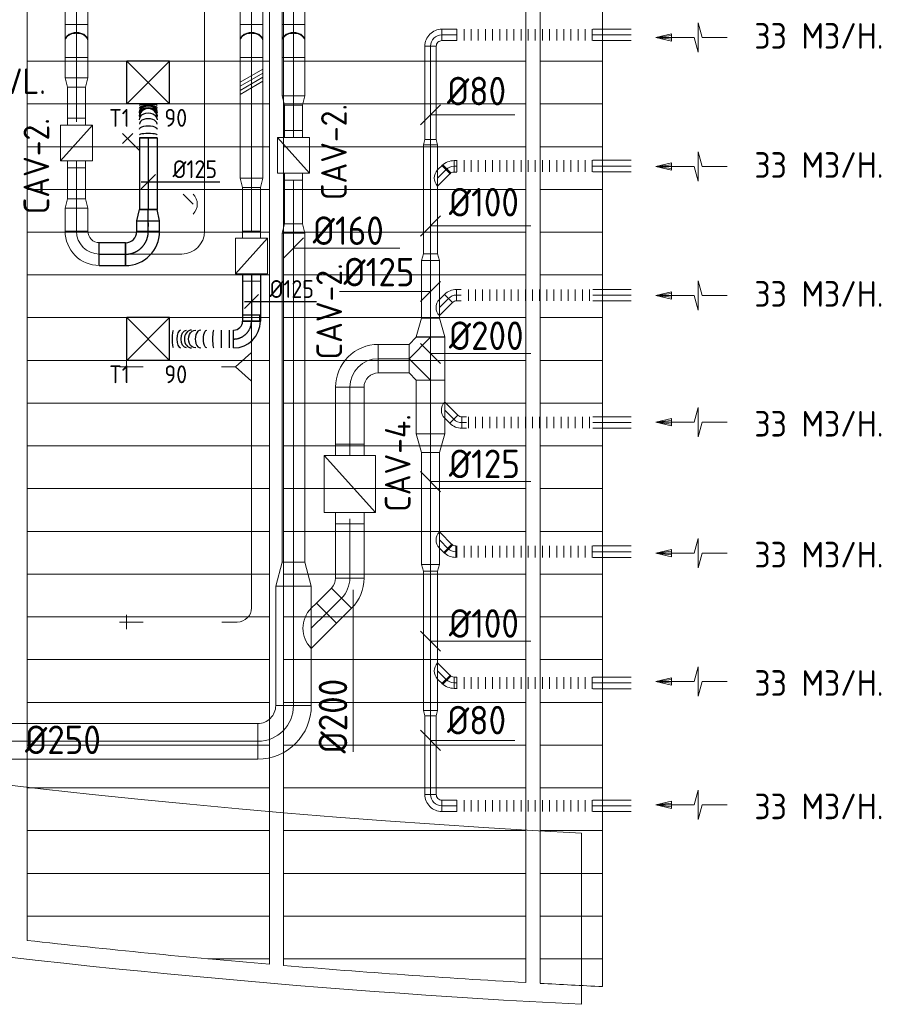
# Model space of a CAD drawing. Header units: millimetres. Extents: x -75017 to 35076, y -1757 to 51354.
# Tile 15 of 41: x -54722 to -48577, y 6227 to 13137. Entities that reach past the tile are written whole.
import ezdxf
from ezdxf.enums import TextEntityAlignment as Align

# ---------------------------------------------------------------- set-up
doc = ezdxf.new("R2010")
doc.units = ezdxf.units.MM
doc.header["$LTSCALE"] = 50
doc.linetypes.add('CENTER2', pattern=[28.575, 19.05, -3.175, 3.175, -3.175])
for name, color, linetype in [('45 Plafond.BST', 7, 'Continuous'), ('45 Plafond.BST Afdek-arcering', 7, 'Continuous'), ('WL570---_TOEVOER', 200, 'Continuous'), ('WL570---_TOEVOER_HL', 1, 'Continuous'), ('WL570---_TOEVOER_RST', 200, 'Continuous'), ('WL570---_TOEVOER_RST_HL', 1, 'Continuous'), ('WM570---_TOEVOER', 2, 'Continuous'), ('WM570---_TOEVOER_PR', 2, 'Continuous'), ('WM570---_TOEVOER_RST_PR', 1, 'Continuous')]:
    doc.layers.add(name, color=color, linetype=linetype)
for name, color, linetype, lineweight in [('WL570---_BESTAAND-HARTLIJN', 161, 'Continuous', 0), ('WL570---_BESTAAND-MAATVOERING', 160, 'Continuous', 0), ('WL570---_BESTAAND-RETOUR', 100, 'Continuous', 0), ('WL570---_BESTAAND-TOEVOER', 200, 'Continuous', 0), ('WL570---_DEMONTEREN', 10, 'Continuous', 0)]:
    doc.layers.add(name, color=color, linetype=linetype, lineweight=lineweight)
doc.layers.get('WL570---_DEMONTEREN').off()
doc.styles.add('BURO-025', font='ISO96.shx', dxfattribs={"height": 125})
doc.styles.add('ISO', font='ISO', dxfattribs={"height": 162})
doc.styles.add('MAATVOERING', font='ISO')

# ---------------------------------------------------------------- blocks, each defined once
blk = doc.blocks.new('KARO')
for p, q in [((1, 0.5), (0, 0.5)), ((0, -0.5), (1, -0.5))]:
    blk.add_line(p, q)
at = {"invisible_edges": 15}
blk.add_3dface([(0, 0.5), (0, -0.5), (1, -0.5), (1, 0.5)], dxfattribs=at)
at = {"layer": 'WL570---_BESTAAND-HARTLIJN'}
blk.add_line((0, 0), (1, 0), dxfattribs=at)
blk = doc.blocks.new('OTS12512510000L')
blk.add_lwpolyline([(0, -62.5), (200, -62.5), (200, 62.5), (150, 112.5), (50, 112.5), (0, 62.5)], close=True)
at = {"layer": 'WL570---_BESTAAND-HARTLIJN'}
blk.add_line((0, 0), (200, 0), dxfattribs=at)
at = {"layer": 'WL570---_BESTAAND-TOEVOER'}
blk.add_lwpolyline([(0, 0), (100, 112.5), (200, 0)], dxfattribs=at)
blk = doc.blocks.new('RB45DO')
blk.add_lwpolyline([(0.707107, 0.5), (0, 0.5), (0, -0.5), (0.707107, -0.5, 0.133256), (0.835518, -0.465158, 0.106756), (0.957107, -0.353553, 0.082828), (1.032249, -0.198077, 0.071352), (1.06066, 0, 0.071352), (1.032249, 0.198077, 0.082828), (0.957107, 0.353553, 0.106756), (0.835518, 0.465158, 0.133256)], format="xyb", close=True)
at = {"layer": 'WL570---_BESTAAND-HARTLIJN'}
blk.add_line((0, 0), (1.06066, 0), dxfattribs=at)
blk = doc.blocks.new('OBO16000045N')
at = {"xscale": 160, "yscale": 160, "zscale": 160}
blk.add_blockref('RB45DO', (0, 0), dxfattribs=at)
blk = doc.blocks.new('RB45UP')
blk.add_lwpolyline([(0, -0.5), (0.707107, -0.5), (0.707107, 0.5), (0, 0.5, -0.133256), (0.128411, 0.465158, -0.106756), (0.25, 0.353553, -0.082828), (0.325143, 0.198077, -0.071352), (0.353553, 0, -0.071352), (0.325143, -0.198077, -0.082828), (0.25, -0.353553, -0.106756), (0.128411, -0.465158, -0.133256)], format="xyb", close=True)
at = {"layer": 'WL570---_BESTAAND-HARTLIJN'}
blk.add_line((0, 0), (0.707107, 0), dxfattribs=at)
blk = doc.blocks.new('OBO16000045O')
at = {"xscale": 160, "yscale": 160, "zscale": 160}
blk.add_blockref('RB45UP', (0, 0), dxfattribs=at)
blk = doc.blocks.new('OSV1601250650K')
blk.add_lwpolyline([(-65.3, -80), (0, -62.5), (0, 62.5), (-65.3, 80)], close=True)
at = {"layer": 'WL570---_BESTAAND-HARTLIJN'}
blk.add_line((-65.3, 0), (0, 0), dxfattribs=at)
blk = doc.blocks.new('OBO10000090ZE')
blk.add_lwpolyline([(-50, 0), (50, 0), (50, 100, 1), (-50, 100)], format="xyb", close=True)
at = {"layer": 'WL570---_BESTAAND-HARTLIJN'}
for points in [[(0, 0), (0, 150)], [(-50, 100), (50, 100)]]:
    blk.add_lwpolyline(points, dxfattribs=at)
blk = doc.blocks.new('VBX1251250012525000')
blk.add_lwpolyline([(50, -112.5), (300, -112.5), (300, 112.5), (50, 112.5)], close=True)
for points in [[(50, 62.5), (0, 62.5), (0, -62.5), (50, -62.5)], [(300, -62.5), (350, -62.5), (350, 62.5), (300, 62.5)]]:
    blk.add_lwpolyline(points)
at = {"layer": 'WL570---_BESTAAND-HARTLIJN'}
blk.add_line((300, 0), (350, 0), dxfattribs=at)
at = {"layer": 'WL570---_BESTAAND-TOEVOER'}
blk.add_line((50, -112.5), (300, 112.5), dxfattribs=at)
blk = doc.blocks.new('OSV1601250650G')
blk.add_lwpolyline([(0, -80), (65.3, -62.5), (65.3, 62.5), (0, 80)], close=True)
at = {"layer": 'WL570---_BESTAAND-HARTLIJN'}
blk.add_line((0, 0), (65.3, 0), dxfattribs=at)
blk = doc.blocks.new('OBO8000045H')
blk.add_lwpolyline([(40, -33.1, 0.198912), (4.9, 51.7), (-51.7, -4.9, -0.198912), (-40, -33.1)], format="xyb", close=True)
at = {"invisible_edges": 15}
for points in [[(-49.4, -7.4), (11.9, 44), (4.9, 51.7), (-51.7, -4.9)], [(-47.2, -10.2), (18.3, 35.7), (11.9, 44), (-49.4, -7.4)], [(-45.4, -13.1), (23.9, 26.9), (18.3, 35.7), (-47.2, -10.2)], [(-43.7, -16.2), (28.8, 17.6), (23.9, 26.9), (-45.4, -13.1)], [(-42.4, -19.5), (32.8, 7.9), (28.8, 17.6), (-43.7, -16.2)], [(-41.4, -22.8), (35.9, -2.1), (32.8, 7.9), (-42.4, -19.5)], [(-40.6, -26.2), (38.2, -12.3), (35.9, -2.1), (-41.4, -22.8)], [(-40.2, -29.7), (39.5, -22.7), (38.2, -12.3), (-40.6, -26.2)], [(-40, -33.1), (40, -33.1), (39.5, -22.7), (-40.2, -29.7)]]:
    blk.add_3dface(points, dxfattribs=at)
at = {"layer": 'WL570---_BESTAAND-HARTLIJN'}
blk.add_arc((-80, -33.1), 80, 0, 45, dxfattribs=at)
blk = doc.blocks.new('OBO8000045L')
blk.add_lwpolyline([(40, 0, 0.198912), (4.9, 84.9), (-51.7, 28.3, -0.198912), (-40, 0)], format="xyb", close=True)
at = {"invisible_edges": 15}
for points in [[(-49.4, 25.7), (11.9, 77.1), (4.9, 84.9), (-51.7, 28.3)], [(-47.2, 22.9), (18.3, 68.8), (11.9, 77.1), (-49.4, 25.7)], [(-45.4, 20), (23.9, 60), (18.3, 68.8), (-47.2, 22.9)], [(-43.7, 16.9), (28.8, 50.7), (23.9, 60), (-45.4, 20)], [(-42.4, 13.7), (32.8, 41), (28.8, 50.7), (-43.7, 16.9)], [(-41.4, 10.4), (35.9, 31.1), (32.8, 41), (-42.4, 13.7)], [(-40.6, 6.9), (38.2, 20.8), (35.9, 31.1), (-41.4, 10.4)], [(-40.2, 3.5), (39.5, 10.5), (38.2, 20.8), (-40.6, 6.9)], [(-40, 0), (40, 0), (39.5, 10.5), (-40.2, 3.5)]]:
    blk.add_3dface(points, dxfattribs=at)
at = {"layer": 'WL570---_BESTAAND-HARTLIJN'}
blk.add_arc((-80, 0), 80, 0, 45, dxfattribs=at)
blk = doc.blocks.new('OZA125080045L')
blk.add_lwpolyline([(-56.6, 0), (-91.9, 35.4), (-35.4, 91.9), (56.6, 0)])
at = {"layer": 'WL570---_BESTAAND-HARTLIJN'}
blk.add_line((0, 0), (-63.6, 63.6), dxfattribs=at)
at = {"layer": 'WL570---_BESTAAND-RETOUR'}
blk.add_arc((0, 56.6), 80, 225, 315, dxfattribs=at)
blk = doc.blocks.new('OBO8000090H')
blk.add_lwpolyline([(40, -80, 0.414214), (-80, 40), (-80, -40, -0.414214), (-40, -80)], format="xyb", close=True)
at = {"invisible_edges": 15}
for points in [[(-73.1, -40.6), (-59.2, 38.2), (-80, 40), (-80, -40)], [(-66.3, -42.4), (-39, 32.8), (-59.2, 38.2), (-73.1, -40.6)], [(-60, -45.4), (-20, 23.9), (-39, 32.8), (-66.3, -42.4)], [(-54.3, -49.4), (-2.9, 11.9), (-20, 23.9), (-60, -45.4)], [(-49.4, -54.3), (11.9, -2.9), (-2.9, 11.9), (-54.3, -49.4)], [(-45.4, -60), (23.9, -20), (11.9, -2.9), (-49.4, -54.3)], [(-42.4, -66.3), (32.8, -39), (23.9, -20), (-45.4, -60)], [(-40.6, -73.1), (38.2, -59.2), (32.8, -39), (-42.4, -66.3)], [(-40, -80), (40, -80), (38.2, -59.2), (-40.6, -73.1)]]:
    blk.add_3dface(points, dxfattribs=at)
at = {"layer": 'WL570---_BESTAAND-HARTLIJN'}
blk.add_arc((-80, -80), 80, 0, 90, dxfattribs=at)
blk = doc.blocks.new('OSV100800370K')
blk.add_lwpolyline([(-37.3, -50), (0, -40), (0, 40), (-37.3, 50)], close=True)
at = {"layer": 'WL570---_BESTAAND-HARTLIJN'}
blk.add_line((-37.3, 0), (0, 0), dxfattribs=at)
blk = doc.blocks.new('OZA100080045L')
blk.add_lwpolyline([(-56.6, 0), (-91.9, 35.4), (-35.4, 91.9), (56.6, 0)])
at = {"layer": 'WL570---_BESTAAND-HARTLIJN'}
blk.add_line((0, 0), (-63.6, 63.6), dxfattribs=at)
at = {"layer": 'WL570---_BESTAAND-RETOUR'}
blk.add_arc((0, 56.6), 80, 225, 315, dxfattribs=at)
blk = doc.blocks.new('MVLINE')
blk.add_line((35.4, -35.4), (-35.4, 35.4))
blk = doc.blocks.new('OSV1251000460K')
blk.add_lwpolyline([(-46.7, -62.5), (0, -50), (0, 50), (-46.7, 62.5)], close=True)
at = {"layer": 'WL570---_BESTAAND-HARTLIJN'}
blk.add_line((-46.7, 0), (0, 0), dxfattribs=at)
blk = doc.blocks.new('FLLINE80')
blk.add_line((0, -40), (0, 40))
blk = doc.blocks.new('OEX8000100000')
at = {"rotation": 180}
for p in [(50, 0), (100, 0), (150, 0), (200, 0), (250, 0), (300, 0), (350, 0), (400, 0), (450, 0), (500, 0), (550, 0), (600, 0), (650, 0), (700, 0), (750, 0), (800, 0), (850, 0), (900, 0), (950, 0), (1000, 0)]:
    blk.add_blockref('FLLINE80', p, dxfattribs=at)
blk = doc.blocks.new('AFZPIJL')
for points in [[(0, -10), (0, -6.52), (-2.06, -5.97), (2.06, -5.97), (0, -5.41), (0, 0)], [(-0.26, -2.22), (0, 0)], [(0.26, -2.22), (0, 0)]]:
    blk.add_lwpolyline(points)
blk.add_lwpolyline([(0.52, -2.22), (-0.52, -2.22), (0, 0)], close=True)
blk = doc.blocks.new('OEX800092200')
at = {"rotation": 180}
for p in [(50, 0), (100, 0), (150, 0), (200, 0), (250, 0), (300, 0), (350, 0), (400, 0), (450, 0), (500, 0), (550, 0), (600, 0), (650, 0), (700, 0), (750, 0), (800, 0), (850, 0), (900, 0)]:
    blk.add_blockref('FLLINE80', p, dxfattribs=at)
blk = doc.blocks.new('OSV25016001670K')
blk.add_lwpolyline([(-167.9, -125), (0, -80), (0, 80), (-167.9, 125)], close=True)
at = {"layer": 'WL570---_BESTAAND-HARTLIJN'}
blk.add_line((-167.9, 0), (0, 0), dxfattribs=at)
blk = doc.blocks.new('OBO25000090H')
blk.add_lwpolyline([(125, -250, 0.414214), (-250, 125), (-250, -125, -0.414214), (-125, -250)], format="xyb", close=True)
at = {"invisible_edges": 15}
for points in [[(-228.3, -126.9), (-184.9, 119.3), (-250, 125), (-250, -125)], [(-207.2, -132.5), (-121.7, 102.4), (-184.9, 119.3), (-228.3, -126.9)], [(-187.5, -141.7), (-62.5, 74.8), (-121.7, 102.4), (-207.2, -132.5)], [(-169.7, -154.2), (-9, 37.3), (-62.5, 74.8), (-187.5, -141.7)], [(-154.2, -169.7), (37.3, -9), (-9, 37.3), (-169.7, -154.2)], [(-141.7, -187.5), (74.8, -62.5), (37.3, -9), (-154.2, -169.7)], [(-132.5, -207.2), (102.4, -121.7), (74.8, -62.5), (-141.7, -187.5)], [(-126.9, -228.3), (119.3, -184.9), (102.4, -121.7), (-132.5, -207.2)], [(-125, -250), (125, -250), (119.3, -184.9), (-126.9, -228.3)]]:
    blk.add_3dface(points, dxfattribs=at)
at = {"layer": 'WL570---_BESTAAND-HARTLIJN'}
blk.add_arc((-250, -250), 250, 0, 90, dxfattribs=at)
blk = doc.blocks.new('OZA2500200045L')
blk.add_lwpolyline([(-141.4, 0), (-176.8, 35.4), (-35.4, 176.8), (141.4, 0)])
at = {"layer": 'WL570---_BESTAAND-HARTLIJN'}
blk.add_line((0, 0), (-106.1, 106.1), dxfattribs=at)
at = {"layer": 'WL570---_BESTAAND-RETOUR'}
blk.add_arc((0, 141.4), 200, 225, 315, dxfattribs=at)
blk = doc.blocks.new('OBO20000045H')
blk.add_lwpolyline([(100, -82.8, 0.198912), (12.1, 129.3), (-129.3, -12.1, -0.198912), (-100, -82.8)], format="xyb", close=True)
at = {"invisible_edges": 15}
for points in [[(-123.4, -18.6), (29.8, 110), (12.1, 129.3), (-129.3, -12.1)], [(-118.1, -25.5), (45.7, 89.2), (29.8, 110), (-123.4, -18.6)], [(-113.4, -32.8), (59.8, 67.2), (45.7, 89.2), (-118.1, -25.5)], [(-109.4, -40.6), (71.9, 43.9), (59.8, 67.2), (-113.4, -32.8)], [(-106, -48.6), (81.9, 19.8), (71.9, 43.9), (-109.4, -40.6)], [(-103.4, -57), (89.8, -5.2), (81.9, 19.8), (-106, -48.6)], [(-101.5, -65.5), (95.4, -30.7), (89.8, -5.2), (-103.4, -57)], [(-100.4, -74.1), (98.9, -56.7), (95.4, -30.7), (-101.5, -65.5)], [(-100, -82.8), (100, -82.8), (98.9, -56.7), (-100.4, -74.1)]]:
    blk.add_3dface(points, dxfattribs=at)
at = {"layer": 'WL570---_BESTAAND-HARTLIJN'}
blk.add_arc((-200, -82.8), 200, 0, 45, dxfattribs=at)
blk = doc.blocks.new('OTS20020020000H')
blk.add_lwpolyline([(-150, -100), (150, -100), (150, 100), (100, 150), (-100, 150), (-150, 100)], close=True)
at = {"layer": 'WL570---_BESTAAND-HARTLIJN'}
blk.add_line((-150, 0), (150, 0), dxfattribs=at)
at = {"layer": 'WL570---_BESTAAND-RETOUR'}
blk.add_lwpolyline([(-150, 0), (0, 150), (150, 0)], dxfattribs=at)
blk = doc.blocks.new('OBO20000090H')
blk.add_lwpolyline([(100, -200, 0.414214), (-200, 100), (-200, -100, -0.414214), (-100, -200)], format="xyb", close=True)
at = {"invisible_edges": 15}
for points in [[(-182.6, -101.5), (-147.9, 95.4), (-200, 100), (-200, -100)], [(-165.8, -106), (-97.4, 81.9), (-147.9, 95.4), (-182.6, -101.5)], [(-150, -113.4), (-50, 59.8), (-97.4, 81.9), (-165.8, -106)], [(-135.7, -123.4), (-7.2, 29.8), (-50, 59.8), (-150, -113.4)], [(-123.4, -135.7), (29.8, -7.2), (-7.2, 29.8), (-135.7, -123.4)], [(-113.4, -150), (59.8, -50), (29.8, -7.2), (-123.4, -135.7)], [(-106, -165.8), (81.9, -97.4), (59.8, -50), (-113.4, -150)], [(-101.5, -182.6), (95.4, -147.9), (81.9, -97.4), (-106, -165.8)], [(-100, -200), (100, -200), (95.4, -147.9), (-101.5, -182.6)]]:
    blk.add_3dface(points, dxfattribs=at)
at = {"layer": 'WL570---_BESTAAND-HARTLIJN'}
blk.add_arc((-200, -200), 200, 0, 90, dxfattribs=at)
blk = doc.blocks.new('OSV20012501330G')
blk.add_lwpolyline([(0, -100), (133, -62.5), (133, 62.5), (0, 100)], close=True)
at = {"layer": 'WL570---_BESTAAND-HARTLIJN'}
blk.add_line((0, 0), (133, 0), dxfattribs=at)
blk = doc.blocks.new('UISO')
for p, q in [((0, 0.18), (1, 0.757)), ((0, 0), (1, 0.577))]:
    blk.add_line(p, q)
at = {"layer": 'WL570---_BESTAAND-TOEVOER'}
for p, q in [((0, 0.36), (1, 0.937)), ((0, -0.18), (1, 0.397))]:
    blk.add_line(p, q, dxfattribs=at)
blk = doc.blocks.new('OSV1251000640G')
blk.add_lwpolyline([(0, -62.5), (64, -50), (64, 50), (0, 62.5)], close=True)
at = {"layer": 'WL570---_BESTAAND-HARTLIJN'}
blk.add_line((0, 0), (64, 0), dxfattribs=at)
blk = doc.blocks.new('OBO10000090H')
blk.add_lwpolyline([(50, -100, 0.414214), (-100, 50), (-100, -50, -0.414214), (-50, -100)], format="xyb", close=True)
at = {"invisible_edges": 15}
for points in [[(-91.3, -50.8), (-74, 47.7), (-100, 50), (-100, -50)], [(-82.9, -53), (-48.7, 41), (-74, 47.7), (-91.3, -50.8)], [(-75, -56.7), (-25, 29.9), (-48.7, 41), (-82.9, -53)], [(-67.9, -61.7), (-3.6, 14.9), (-25, 29.9), (-75, -56.7)], [(-61.7, -67.9), (14.9, -3.6), (-3.6, 14.9), (-67.9, -61.7)], [(-56.7, -75), (29.9, -25), (14.9, -3.6), (-61.7, -67.9)], [(-53, -82.9), (41, -48.7), (29.9, -25), (-56.7, -75)], [(-50.8, -91.3), (47.7, -74), (41, -48.7), (-53, -82.9)], [(-50, -100), (50, -100), (47.7, -74), (-50.8, -91.3)]]:
    blk.add_3dface(points, dxfattribs=at)
at = {"layer": 'WL570---_BESTAAND-HARTLIJN'}
blk.add_arc((-100, -100), 100, 0, 90, dxfattribs=at)
blk = doc.blocks.new('OSV16010001120G')
blk.add_lwpolyline([(0, -80), (112, -50), (112, 50), (0, 80)], close=True)
at = {"layer": 'WL570---_BESTAAND-HARTLIJN'}
blk.add_line((0, 0), (112, 0), dxfattribs=at)
blk = doc.blocks.new('OZA1600100045R')
blk.add_lwpolyline([(70.7, 0), (106.1, 35.4), (35.4, 106.1), (-70.7, 0)])
at = {"layer": 'WL570---_BESTAAND-HARTLIJN'}
blk.add_line((0, 0), (70.7, 70.7), dxfattribs=at)
at = {"layer": 'WL570---_BESTAAND-TOEVOER'}
blk.add_arc((0, 70.7), 100, 225, 315, dxfattribs=at)
blk = doc.blocks.new('OBO16000090H')
blk.add_lwpolyline([(80, -160, 0.414214), (-160, 80), (-160, -80, -0.414214), (-80, -160)], format="xyb", close=True)
at = {"invisible_edges": 15}
for points in [[(-146.1, -81.2), (-118.3, 76.4), (-160, 80), (-160, -80)], [(-132.6, -84.8), (-77.9, 65.5), (-118.3, 76.4), (-146.1, -81.2)], [(-120, -90.7), (-40, 47.8), (-77.9, 65.5), (-132.6, -84.8)], [(-108.6, -98.7), (-5.7, 23.9), (-40, 47.8), (-120, -90.7)], [(-98.7, -108.6), (23.9, -5.7), (-5.7, 23.9), (-108.6, -98.7)], [(-90.7, -120), (47.8, -40), (23.9, -5.7), (-98.7, -108.6)], [(-84.8, -132.6), (65.5, -77.9), (47.8, -40), (-90.7, -120)], [(-81.2, -146.1), (76.4, -118.3), (65.5, -77.9), (-84.8, -132.6)], [(-80, -160), (80, -160), (76.4, -118.3), (-81.2, -146.1)]]:
    blk.add_3dface(points, dxfattribs=at)
at = {"layer": 'WL570---_BESTAAND-HARTLIJN'}
blk.add_arc((-160, -160), 160, 0, 90, dxfattribs=at)
blk = doc.blocks.new('Block plafond 7e verd zuidgevel')
at = {"layer": '45 Plafond.BST', "color": 252, "linetype": 'Continuous', "lineweight": 0}
for p, q in [((18050, 12150), (18050, -170.3)), ((19750, -338.2), (19750, 12150)), ((19850, 12150), (19850, -346.7)), ((21550, -466.3), (21550, 12150)), ((21650, 12150), (21650, -471.9)), ((22088.5, -494.8), (22088.5, 12150))]:
    blk.add_line(p, q, dxfattribs=at)
for start, end in [(263.596132, 265.122853), (265.212542, 266.735629), (266.82514, 267.217575)]:
    blk.add_arc((25200.7, 63540.6), 64111, start, end, dxfattribs=at)
at = {"layer": '45 Plafond.BST Afdek-arcering', "color": 252, "linetype": 'Continuous', "lineweight": 0}
for p, q in [((18050, 6000), (19750, 6000)), ((19850, 6000), (21550, 6000)), ((21650, 6000), (22088.5, 6000)), ((18050, 5700), (19750, 5700)), ((19850, 5700), (21550, 5700)), ((21650, 5700), (22088.5, 5700)), ((18050, 5400), (19750, 5400)), ((19850, 5400), (21550, 5400)), ((21650, 5400), (22088.5, 5400)), ((18050, 5100), (19750, 5100)), ((19850, 5100), (21550, 5100)), ((21650, 5100), (22088.5, 5100)), ((18050, 4800), (19750, 4800)), ((19850, 4800), (21550, 4800)), ((21650, 4800), (22088.5, 4800)), ((18050, 4500), (19750, 4500)), ((19850, 4500), (21550, 4500)), ((21650, 4500), (22088.5, 4500)), ((18050, 4200), (19750, 4200)), ((19850, 4200), (21550, 4200)), ((21650, 4200), (22088.5, 4200)), ((18050, 3900), (19750, 3900)), ((19850, 3900), (21550, 3900)), ((21650, 3900), (22088.5, 3900)), ((18050, 3600), (19750, 3600)), ((19850, 3600), (21550, 3600)), ((21650, 3600), (22088.5, 3600)), ((18050, 3300), (19750, 3300)), ((19850, 3300), (21550, 3300)), ((21650, 3300), (22088.5, 3300)), ((18050, 3000), (19750, 3000)), ((19850, 3000), (21550, 3000)), ((21650, 3000), (22088.5, 3000)), ((18050, 2700), (19750, 2700)), ((19850, 2700), (21550, 2700)), ((21650, 2700), (22088.5, 2700)), ((18050, 2400), (19750, 2400)), ((19850, 2400), (21550, 2400)), ((21650, 2400), (22088.5, 2400)), ((18050, 2100), (19750, 2100)), ((19850, 2100), (21550, 2100)), ((21650, 2100), (22088.5, 2100)), ((18050, 1800), (19750, 1800)), ((19850, 1800), (21550, 1800)), ((21650, 1800), (22088.5, 1800)), ((18050, 1500), (19750, 1500)), ((19850, 1500), (21550, 1500)), ((21650, 1500), (22088.5, 1500)), ((18050, 1200), (19750, 1200)), ((19850, 1200), (21550, 1200)), ((21650, 1200), (22088.5, 1200)), ((18050, 900), (19750, 900)), ((19850, 900), (21550, 900)), ((21650, 900), (22088.5, 900)), ((18050, 600), (19750, 600)), ((19850, 600), (21550, 600)), ((21650, 600), (22088.5, 600)), ((18050, 300), (19750, 300)), ((19850, 300), (21550, 300)), ((21650, 300), (22088.5, 300)), ((18050, 0), (19750, 0)), ((19850, 0), (21550, 0)), ((21650, 0), (22088.5, 0)), ((19319.3, -300), (19750, -300)), ((19850, -300), (21550, -300)), ((21650, -300), (22088.5, -300))]:
    blk.add_line(p, q, dxfattribs=at)
blk = doc.blocks.new('*U293')
at = {"color": 0, "ltscale": 10}
for p, q in [((150, 150, -2500), (-150, 150, -2500)), ((-150, -150, -2500), (-150, 150, -2500)), ((150, -150, -2500), (-150, 150, -2500)), ((-150, -150, -2500), (150, 150, -2500)), ((150, -150, -2500), (150, 150, -2500)), ((150, -150, -2500), (-150, -150, -2500))]:
    blk.add_line(p, q, dxfattribs=at)
at = {"layer": 'WL570---_TOEVOER_RST_HL', "linetype": 'CENTER2'}
blk.add_circle((0, 0, -2500), 0.075, dxfattribs=at)
at = {"layer": 'WL570---_TOEVOER_RST', "color": 2, "style": 'BURO-025'}
for tag in ['MC', 'Q']:
    blk.add_attdef(tag, text='', height=125, dxfattribs=at).set_placement((0, 0), align=Align.MIDDLE)
at = {"layer": 'WM570---_TOEVOER_RST_PR', "color": 2, "style": 'BURO-025'}
blk.add_attdef('POSNR', text='', height=125, dxfattribs=at).set_placement((0, 0), align=Align.MIDDLE)
blk = doc.blocks.new('*U372')
at = {"color": 0, "ltscale": 10}
for p, q in [((0, 62.5, -2700), (332, 62.5, -2700)), ((0, -62.5, -2700), (0, 62.5, -2700)), ((332, 62.5, -2700), (332, -62.5, -2700)), ((0, -62.5, -2700), (332, -62.5, -2700))]:
    blk.add_line(p, q, dxfattribs=at)
at = {"layer": 'WL570---_TOEVOER_HL', "linetype": 'CENTER2'}
blk.add_line((0, 0, -2700), (332, 0, -2700), dxfattribs=at)
at = {"layer": 'WM570---_TOEVOER_PR', "color": 2, "style": 'BURO-025'}
blk.add_attdef('POSNR', text='', height=125, dxfattribs=at).set_placement((0, 0), align=Align.MIDDLE)
blk = doc.blocks.new('*U373')
at = {"color": 0, "ltscale": 10}
for p, q in [((-125, 59.375, -2700), (-169.3, 59.375, -2700)), ((-169.3, -59.375, -2700), (-169.3, 59.375, -2700)), ((-125, -62.5, -2700), (-125, 62.5, -2700)), ((-125, -59.375, -2700), (-125, 59.375, -2700)), ((-125, -59.375, -2700), (-169.3, -59.375, -2700)), ((62.5, -125, -2700), (-62.5, -125, -2700))]:
    blk.add_line(p, q, dxfattribs=at)
for radius in [187.5, 62.5]:
    blk.add_arc((-125, -125, -2700), radius, 0, 90, dxfattribs=at)
at = {"layer": 'WL570---_TOEVOER_HL', "linetype": 'CENTER2'}
blk.add_arc((-125, -125, -2700), 125, 0, 90, dxfattribs=at)
at = {"layer": 'WM570---_TOEVOER_PR', "color": 2, "style": 'BURO-025'}
blk.add_attdef('POSNR', text='', height=125, dxfattribs=at).set_placement((0, 0), align=Align.MIDDLE)
blk = doc.blocks.new('*U374')
at = {"color": 0, "ltscale": 10}
for p, q in [((0, 62.5, -2700), (0, -62.5, -2700)), ((28.7, 62.5, -2700), (28.7, -62.5, -2700)), ((86.2, 62.5, -2700), (86.2, -62.5, -2700))]:
    blk.add_line(p, q, dxfattribs=at)
for centre, major_axis, ratio, start_param, end_param in [((139.9, 0, -2700), (0, -62.5), 0.133162, 0, 3.141593), ((231.2, 0, -2700), (0, -62.5), 0.620055, 0, 3.141593), ((295.5, 0, -2700), (0, 62.5), 0.806691, 3.141593, 6.283185), ((373.6, 0, -2700), (0, 62.5), 0.390206, 3.141593, 6.283185)]:
    blk.add_ellipse(centre, major_axis=major_axis, ratio=ratio, start_param=start_param, end_param=end_param, dxfattribs=at)
at = {"color": 0, "ltscale": 10, "extrusion": (0, 0, -1)}
for centre, major_axis, ratio, start_param, end_param in [((188.1, 0, -2700), (0, 62.5), 0.390206, 0, 3.141593), ((266.2, 0, -2700), (0, 62.5), 0.806691, 0, 3.141593), ((330.5, 0, -2700), (0, -62.5), 0.620055, 3.141593, 6.283185), ((421.8, 0, -2700), (0, -62.5), 0.133162, 3.141593, 6.283185)]:
    blk.add_ellipse(centre, major_axis=major_axis, ratio=ratio, start_param=start_param, end_param=end_param, dxfattribs=at)
at = {"layer": 'WM570---_TOEVOER_PR', "color": 2, "style": 'BURO-025'}
blk.add_attdef('POSNR', text='', height=125, dxfattribs=at).set_placement((0, 0), align=Align.MIDDLE)
blk = doc.blocks.new('*U375')
at = {"layer": 'WM570---_TOEVOER', "color": 0, "ltscale": 10}
for p, q in [((-50, -50), (50, 50)), ((-50, 0), (457.2, 0))]:
    blk.add_line(p, q, dxfattribs=at)
at = {"layer": 'WM570---_TOEVOER', "color": 0, "style": 'BURO-025'}
blk.add_text('%%c125', height=125, dxfattribs=at).set_placement((126.9, 25))
blk = doc.blocks.new('*U376')
at = {"color": 0, "ltscale": 10}
for p, q in [((0, 80, -2700), (183.9, 80, -2700)), ((0, -80, -2700), (0, 80, -2700)), ((183.9, 80, -2700), (183.9, -80, -2700)), ((0, -80, -2700), (183.9, -80, -2700))]:
    blk.add_line(p, q, dxfattribs=at)
at = {"layer": 'WL570---_TOEVOER_HL', "linetype": 'CENTER2'}
blk.add_line((0, 0, -2700), (183.9, 0, -2700), dxfattribs=at)
at = {"layer": 'WM570---_TOEVOER_PR', "color": 2, "style": 'BURO-025'}
blk.add_attdef('POSNR', text='', height=125, dxfattribs=at).set_placement((0, 0), align=Align.MIDDLE)
blk = doc.blocks.new('*U377')
at = {"color": 0, "ltscale": 10}
for p, q in [((-80, 160, -2700), (80, 160, -2700)), ((-160, -80, -2700), (-160, 76, -2700))]:
    blk.add_line(p, q, dxfattribs=at)
for radius, end in [(80, 360), (240, 0)]:
    blk.add_arc((-160, 160, -2700), radius, 270, end, dxfattribs=at)
at = {"layer": 'WL570---_TOEVOER_HL', "linetype": 'CENTER2'}
blk.add_arc((-160, 160, -2700), 160, 270, 0, dxfattribs=at)
at = {"layer": 'WM570---_TOEVOER_PR', "color": 2, "style": 'BURO-025'}
blk.add_attdef('POSNR', text='', height=125, dxfattribs=at).set_placement((0, 0), align=Align.MIDDLE)
blk = doc.blocks.new('*U378')
at = {"color": 0, "ltscale": 10}
for p, q in [((0, 80, -2700), (75.3, 80, -2700)), ((0, -80, -2700), (0, 80, -2700)), ((75.3, 80, -2700), (75.3, -80, -2700)), ((0, -80, -2700), (75.3, -80, -2700))]:
    blk.add_line(p, q, dxfattribs=at)
at = {"layer": 'WL570---_TOEVOER_HL', "linetype": 'CENTER2'}
blk.add_line((0, 0, -2700), (75.3, 0, -2700), dxfattribs=at)
at = {"layer": 'WM570---_TOEVOER_PR', "color": 2, "style": 'BURO-025'}
blk.add_attdef('POSNR', text='', height=125, dxfattribs=at).set_placement((0, 0), align=Align.MIDDLE)
blk = doc.blocks.new('*U379')
at = {"color": 0, "ltscale": 10}
for p, q in [((0, 80, -2700), (78.2, 62.5, -2700)), ((0, 80, -2700), (0, -80, -2700)), ((78.2, 62.5, -2700), (78.2, -62.5, -2700)), ((0, -80, -2700), (78.2, -62.5, -2700))]:
    blk.add_line(p, q, dxfattribs=at)
at = {"layer": 'WL570---_TOEVOER_HL', "linetype": 'CENTER2'}
blk.add_line((0, 0, -2700), (78.2, 0, -2700), dxfattribs=at)
for centre in [(0, 0, -2700), (78.2, 0, -2700)]:
    blk.add_circle(centre, 0.075, dxfattribs=at)
at = {"layer": 'WM570---_TOEVOER_PR', "color": 2, "style": 'BURO-025'}
blk.add_attdef('POSNR', text='', height=125, dxfattribs=at).set_placement((0, 0), align=Align.MIDDLE)
blk = doc.blocks.new('*U380')
at = {"color": 0, "ltscale": 10}
for p, q in [((0, 62.5, -2700), (504.6, 62.5, -2700)), ((0, -62.5, -2700), (0, 62.5, -2700)), ((504.6, 62.5, -2700), (504.6, -62.5, -2700)), ((0, -62.5, -2700), (504.6, -62.5, -2700))]:
    blk.add_line(p, q, dxfattribs=at)
at = {"layer": 'WL570---_TOEVOER_HL', "linetype": 'CENTER2'}
blk.add_line((0, 0, -2700), (504.6, 0, -2700), dxfattribs=at)
at = {"layer": 'WM570---_TOEVOER_PR', "color": 2, "style": 'BURO-025'}
blk.add_attdef('POSNR', text='', height=125, dxfattribs=at).set_placement((0, 0), align=Align.MIDDLE)
blk = doc.blocks.new('*U381')
at = {"color": 0, "ltscale": 10}
for p, q in [((0, -62.5, -2700), (0, 62.5, -2700)), ((236.7, 62.5, -2700), (236.7, -62.5, -2700))]:
    blk.add_line(p, q, dxfattribs=at)
for centre, major_axis, ratio, start_param, end_param in [((20.4, 0, -2700), (0, -62.5), 0.129017, 0, 3.141593), ((95.6, 0, -2700), (0, -62.5), 0.60339, 0, 3.141593), ((146.2, 0, -2700), (0, -62.5), 0.922284, 0, 3.141593), ((163.7, 0, -2700), (0, 62.5), 0.922284, 3.141593, 6.283185), ((188.9, 0, -2700), (0, 62.5), 0.60339, 3.141593, 6.283185), ((226.5, 0, -2700), (0, 62.5), 0.129017, 3.141593, 6.283185)]:
    blk.add_ellipse(centre, major_axis=major_axis, ratio=ratio, start_param=start_param, end_param=end_param, dxfattribs=at)
at = {"color": 0, "ltscale": 10, "extrusion": (0, 0, -1)}
for centre, major_axis, ratio, start_param, end_param in [((60, 0, -2700), (0, 62.5), 0.378601, 0, 3.141593), ((125, 0, -2700), (0, 62.5), 0.788663, 0, 3.141593), ((152, 0, -2700), (0, 62.5), 0.958895, 0, 3.141593), ((174.3, 0, -2700), (0, -62.5), 0.788663, 3.141593, 6.283185), ((206.7, 0, -2700), (0, -62.5), 0.378601, 3.141593, 6.283185)]:
    blk.add_ellipse(centre, major_axis=major_axis, ratio=ratio, start_param=start_param, end_param=end_param, dxfattribs=at)
at = {"layer": 'WM570---_TOEVOER_PR', "color": 2, "style": 'BURO-025'}
blk.add_attdef('POSNR', text='', height=125, dxfattribs=at).set_placement((0, 0), align=Align.MIDDLE)
blk = doc.blocks.new('*U384')
at = {"layer": 'WM570---_TOEVOER', "color": 0, "ltscale": 10}
for p, q in [((-50, -50), (50, 50)), ((-50, 0), (501.1, 0))]:
    blk.add_line(p, q, dxfattribs=at)
at = {"layer": 'WM570---_TOEVOER', "color": 0, "style": 'BURO-025'}
blk.add_text('%%c125', height=125, dxfattribs=at).set_placement((170.8, 25))

msp = doc.modelspace()

# ---------------------------------------------------------------- linework, layer by layer
at = {"layer": 'WL570---_BESTAAND-MAATVOERING'}
msp.add_line((-50779.4, 6226.6), (-50779.4, 7428.2), dxfattribs=at)
for points in [[(-51839, 12469.5), (-51773, 12469.5), (-51246.8, 12469.5)], [(-51839, 11689.5), (-51760.3, 11689.5), (-51134.1, 11689.5)], [(-52800.7, 11534.2), (-52681.6, 11534.2), (-52055.4, 11534.2)], [(-51839.4, 11229.4), (-51959.3, 11229.4), (-52477.2, 11229.4)], [(-51839, 10794.5), (-51760.3, 10794.5), (-51134.1, 10794.5)], [(-51839, 9895.2), (-51760.3, 9895.2), (-51134.1, 9895.2)], [(-52381.4, 7997.7), (-52381.4, 8609.4), (-52381.4, 9135.6)], [(-51839, 8775), (-51760.3, 8775), (-51134.1, 8775)], [(-51839, 8078.8), (-51773, 8078.8), (-51246.8, 8078.8)]]:
    msp.add_lwpolyline(points, dxfattribs=at)
for radius, start, end in [(63040.6, 247.031394, 267.036171), (64240.6, 246.320689, 267.091582)]:
    msp.add_arc((-47519.9, 70384.5), radius, start, end, dxfattribs=at)
at = {"layer": 'WL570---_TOEVOER'}
msp.add_line((-53819.9, 11710.3), (-53819.9, 11684.9), dxfattribs=at)

# ---------------------------------------------------------------- block references
at = {"layer": 'WL570---_BESTAAND-MAATVOERING', "yscale": 2, "zscale": 2}
for p, xscale, rotation in [((-51839, 12469.5), 2, 90), ((-51839, 11689.5), 2, 90), ((-52800.7, 11534.2), 2, 89.99999999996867), ((-51839.4, 11229.4), 2, 90.00000000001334), ((-51839, 10794.5), -2, 90), ((-51839, 9895.2), -2, 90), ((-51839, 8775), -2, 90), ((-51839, 8078.8), -2, 90)]:
    msp.add_blockref('MVLINE', p, dxfattribs=dict(at, xscale=xscale, rotation=rotation))
at = {"layer": 'WL570---_BESTAAND-RETOUR'}
for name, p, xscale, yscale, zscale, rotation in [('KARO', (-52800.7, 15971.5), 3369.566428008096, 160, 160, 270), ('KARO', (-51654.4, 13030.5), 104.6717615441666, 80, 80, 180), ('KARO', (-50430.4, 13030.5), 270.6940397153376, 80, 80, 180), ('KARO', (-52800.7, 12985.1), 6.274169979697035, 160, 160, 90), ('KARO', (-51839, 12296.9), 653.5689688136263, 80, 80, 90.0000000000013), ('KARO', (-52800.7, 12360.1), 176.5705822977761, 125, 125, 90), ('KARO', (-51839, 12259.6), 766.6028038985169, 100, 100, 270), ('KARO', (-51730.2, 12084.7), 6.811556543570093, 80, 80, 44.99999999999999), ('KARO', (-51654.4, 12108.1), 19.28010656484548, 80, 80, 180), ('KARO', (-50430.4, 12110.1), 270.6940397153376, 80, 80, 180), ('KARO', (-52800.7, 12010.1), -305.0561190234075, 125, 125, 89.99999999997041), ('KARO', (-52800.7, 11639.7), 2310.4467910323, 160, 160, 269.9999999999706), ('KARO', (-51839, 11446.3), 403.1513928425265, 125, 125, 270), ('KARO', (-51989, 10757.9), 216.4531199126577, 200, 200, 180), ('KARO', (-51839, 10607.9), 376.2397105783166, 200, 200, 270), ('KARO', (-52405.5, 10557.9), 451.4978981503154, 200, 200, 269.9999999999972), ('KARO', (-51618.8, 10309.3), -33.16474827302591, 80, 80, 180), ('KARO', (-50430.4, 10309.3), 270.6940397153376, 80, 80, 180), ('VBX1251250012525000', (-52405.5, 9599), 1.59999, 1.59999, 1.59999, 89.9999999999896), ('KARO', (-51839, 9313.5), 785.1334630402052, 125, 125, 90), ('KARO', (-52405.5, 9634), 415.3893161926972, 200, 200, 269.9999999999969), ('KARO', (-51717.7, 9426.7), -6.811556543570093, 80, 80, 134.9999999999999), ('KARO', (-51839, 8288.7), 978.018680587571, 100, 100, 90), ('KARO', (-52800.7, 9161.3), 837.9439281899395, 250, 250, 269.9999999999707), ('KARO', (-52464.1, 9077.2), 149.3358769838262, 200, 200, 224.999999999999), ('KARO', (-51730.2, 8507.3), -6.811556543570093, 80, 80, 134.9999999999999), ('KARO', (-51839, 7699.3), 552.0456117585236, 80, 80, 90), ('KARO', (-53050.7, 8072.7), 1803.735295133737, 250, 250, 180)]:
    msp.add_blockref(name, p, dxfattribs=dict(at, xscale=xscale, yscale=yscale, zscale=zscale, rotation=rotation))
for name, p, rotation in [('OBO16000045O', (-52800.7, 12991.3), 89.99999999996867), ('OBO8000090H', (-51839, 13030.5), 90), ('OEX8000100000', (-50653.7, 13030.5), 180), ('OBO16000045N', (-52800.7, 12871.9), 89.99999999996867), ('OSV1601250650G', (-52800.7, 12602), 270), ('VBX1251250012525000', (-52800.7, 12010.1), 89.9999999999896), ('OSV100800370K', (-51839, 12296.9), 90), ('OZA100080045L', (-51789, 12025.9), 270), ('OBO8000045H', (-51706.8, 12108.1), 90), ('OEX8000100000', (-50653.7, 12110.1), 180), ('OSV1251000460K', (-51839, 11493), 90), ('OZA125080045L', (-51776.5, 11117), 270), ('OBO8000045L', (-51656.3, 11204.1), 90), ('OSV20012501330G', (-51839, 10910.3), 90), ('OBO20000090H', (-52405.5, 10757.9), 90), ('OTS20020020000H', (-51839, 10757.9), 90), ('OSV20012501330G', (-51839, 10231.6), 270), ('OSV25016001670K', (-52800.7, 9329.3), 89.99999999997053), ('OBO20000045H', (-52405.5, 9135.7), 314.9999999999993), ('OZA2500200045L', (-52675.7, 8865.5), 270), ('OBO25000090H', (-52800.7, 8072.7), 270)]:
    msp.add_blockref(name, p, dxfattribs=dict(at, rotation=rotation))
at = {"layer": 'WL570---_BESTAAND-RETOUR', "color": 2, "yscale": 50, "zscale": 50, "rotation": 90}
for p, xscale in [((-50258.2, 13012.6), -50), ((-50258.2, 12106.5), -50), ((-50258.2, 11201.7), -50), ((-50258.2, 10311.7), 50), ((-50258.2, 9393.3), 50), ((-50258.2, 8492.4), 50), ((-50258.2, 7626.2), 50)]:
    msp.add_blockref('AFZPIJL', p, dxfattribs=dict(at, xscale=xscale))
at = {"layer": 'WL570---_BESTAAND-RETOUR', "xscale": -1}
for name, p, rotation in [('OSV1601250650G', (-52800.7, 11639.7), 269.9999999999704), ('OZA125080045L', (-51739, 10396.4), 270), ('OBO8000045L', (-51618.8, 10309.3), 90), ('OEX800092200', (-51623.2, 10309.3), 180), ('OZA100080045L', (-51776.6, 9485.5), 270), ('OBO8000045H', (-51694.3, 9403.3), 90), ('OSV1251000460K', (-51839, 9266.9), 90), ('OZA100080045L', (-51789, 8566.1), 270), ('OBO8000045H', (-51706.8, 8483.8), 90), ('OSV100800370K', (-51839, 8251.4), 90), ('OBO8000090H', (-51839, 7619.3), 90)]:
    msp.add_blockref(name, p, dxfattribs=dict(at, rotation=rotation))
at = {"layer": 'WL570---_BESTAAND-RETOUR', "yscale": 80, "zscale": 80}
for p, xscale in [((-51656.3, 11204.1), 33.16474827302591), ((-50430.4, 11204.1), -270.6940397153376), ((-50430.4, 9403.3), -270.6940397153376), ((-51654.4, 8483.8), -19.28010656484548), ((-50430.4, 8481.8), -270.6940397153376), ((-51654.4, 7619.3), -104.6717615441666), ((-50430.4, 7619.3), -270.6940397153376)]:
    msp.add_blockref('KARO', p, dxfattribs=dict(at, xscale=xscale))
at = {"layer": 'WL570---_BESTAAND-RETOUR'}
msp.add_blockref('OEX800092200', (-51623.2, 11204.1), dxfattribs=at)
at = {"layer": 'WL570---_BESTAAND-RETOUR', "xscale": -1}
for p in [(-50653.7, 9403.3), (-50653.7, 8481.8), (-50653.7, 7619.3)]:
    msp.add_blockref('OEX8000100000', p, dxfattribs=at)
at = {"layer": 'WL570---_BESTAAND-TOEVOER'}
msp.add_blockref('Block plafond 7e verd zuidgevel', (-72720, 6845.8), dxfattribs=at)
for p, xscale, yscale, zscale, rotation in [((-54323.8, 15152.9), 2423.08547472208, 160, 160, 270.0000000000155), ((-53095.7, 14939.9), 2915.769245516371, 160, 160, 270), ((-54323.8, 12985.1), 6.274169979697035, 160, 160, 89.99999999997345), ((-53095.7, 12985.1), 6.274169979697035, 160, 160, 89.99999999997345), ((-54323.8, 12420.3), 244.1017090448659, 125, 125, 90.00000000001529), ((-54323.8, 11879.4), 254.0312603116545, 125, 125, 89.99999999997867), ((-53095.7, 11958.5), 308.8628362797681, 125, 125, 270.0000000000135), ((-54323.8, 11652.5), 162.1788263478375, 160, 160, 89.99999999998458)]:
    msp.add_blockref('KARO', p, dxfattribs=dict(at, xscale=xscale, yscale=yscale, zscale=zscale, rotation=rotation))
for name, p, rotation in [('OBO16000045O', (-54323.8, 12991.3), 89.99999999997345), ('OBO16000045O', (-53095.7, 12991.3), 89.99999999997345), ('OBO16000045N', (-54323.8, 12871.9), 89.99999999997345), ('OBO16000045N', (-53095.7, 12871.9), 89.99999999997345), ('OSV1601250650K', (-54323.8, 12664.2), 270.0000000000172), ('OSV1601250650K', (-53095.7, 11958.5), 270), ('OBO16000090H', (-54323.8, 11492.5), 179.9999999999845)]:
    msp.add_blockref(name, p, dxfattribs=dict(at, rotation=rotation))
at = {"layer": 'WL570---_BESTAAND-TOEVOER', "xscale": 160, "yscale": 160, "zscale": 160}
msp.add_blockref('UISO', (-53175.7, 12641), dxfattribs=at)
at = {"layer": 'WL570---_BESTAAND-TOEVOER', "xscale": -1}
for name, p, rotation in [('VBX1251250012525000', (-54323.8, 12446.7), 90.00000000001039), ('OSV1601250650K', (-54323.8, 11879.4), 269.9999999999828), ('VBX1251250012525000', (-53095.7, 11652.8), 90.00000000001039)]:
    msp.add_blockref(name, p, dxfattribs=dict(at, rotation=rotation))
at = {"layer": 'WL570---_DEMONTEREN'}
for p, xscale, yscale, zscale, rotation in [((-53424.9, 13564.1), 1453.465474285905, 100, 100, 270), ((-53894, 12231.7), -16.03765465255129, 100, 100, 134.9999999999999), ((-53424.9, 11652.5), 346.1916720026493, 160, 160, 89.99999999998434), ((-53584.9, 11492.5), 578.8822684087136, 160, 160, 179.9999999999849), ((-53095.7, 11302.8), 502.4985441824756, 125, 125, 270.0000000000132), ((-53871.5, 10699.6), -16.03765465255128, 100, 100, 180), ((-53208.2, 10700.4), 96.77698771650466, 100, 100, 180.0000000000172), ((-53095.7, 10600.4), 62.87063143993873, 125, 125, 270.0000000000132), ((-53095.7, 9009.4), 1463.924529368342, 100, 100, 90), ((-53871.5, 8909.4), -16.03765465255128, 100, 100, 180)]:
    msp.add_blockref('KARO', p, dxfattribs=dict(at, xscale=xscale, yscale=yscale, zscale=zscale, rotation=rotation))
at = {"layer": 'WL570---_DEMONTEREN', "xscale": -1}
for p, rotation in [((-53894, 12231.7), 44.99999999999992), ((-53871.5, 10699.6), 90), ((-53871.5, 8909.4), 90)]:
    msp.add_blockref('OBO10000090ZE', p, dxfattribs=dict(at, rotation=rotation))
at = {"layer": 'WL570---_DEMONTEREN'}
for name, p, rotation in [('OSV16010001120G', (-53424.9, 11998.7), 90), ('OZA1600100045R', (-53504.9, 11842.5), 90), ('OBO16000090H', (-53424.9, 11492.5), 269.9999999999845), ('OTS12512510000L', (-53095.7, 10600.4), 90.00000000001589), ('OSV1251000640G', (-53095.7, 10537.5), 270), ('OBO10000090H', (-53095.7, 8909.4), 270)]:
    msp.add_blockref(name, p, dxfattribs=dict(at, rotation=rotation))
at = {"layer": 'WL570---_DEMONTEREN', "xscale": 107.899751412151, "yscale": 100, "zscale": 100}
msp.add_blockref('KARO', (-53303.6, 8909.4), dxfattribs=at)
at = {"layer": 'WL570---_TOEVOER'}
for name, p, rotation in [('*U381', (-53819.9, 12309, 2700), 90), ('*U380', (-53819.9, 12309, 2700), 270), ('*U379', (-53819.9, 11726.2, 2700), 90), ('*U378', (-53819.9, 11650.9, 2700), 90), ('*U372', (-53095.7, 11352.8, 2700), 270), ('*U373', (-53095.7, 10895.8, 2700), 270), ('*U374', (-53220.7, 10895.8, 2700), 180)]:
    msp.add_blockref(name, p, dxfattribs=dict(at, rotation=rotation))
for name, p in [('*U377', (-53819.9, 11490.9, 2700)), ('*U376', (-54163.8, 11492.5, 2700))]:
    msp.add_blockref(name, p, dxfattribs=at)
at = {"layer": 'WL570---_TOEVOER_RST'}
ref = msp.add_blockref('*U293', (-53819.9, 12695.7, 2500), dxfattribs=at)
ref.add_attrib('Q', '90', (-53706.6, 12385.7), dxfattribs={"color": 2, "height": 125, "style": 'BURO-025'})
ref.add_attrib('MC', 'T1', (-54094.4, 12385.3), dxfattribs={"color": 2, "height": 125, "style": 'BURO-025'})
ref = msp.add_blockref('*U293', (-53820.1, 10895.8, 2500), dxfattribs=at)
ref.add_attrib('Q', '90', (-53706.7, 10585.8), dxfattribs={"color": 2, "height": 125, "style": 'BURO-025'})
ref.add_attrib('MC', 'T1', (-54094.5, 10585.4), dxfattribs={"color": 2, "height": 125, "style": 'BURO-025'})
at = {"layer": 'WM570---_TOEVOER'}
for name, p in [('*U384', (-53819.9, 12000.2, 2700)), ('*U375', (-53095.7, 11159.3, 2700))]:
    msp.add_blockref(name, p, dxfattribs=at)

# ---------------------------------------------------------------- texts
at = {"layer": 'WL570---_BESTAAND-MAATVOERING'}
for s, height, rotation, style, p in [('O.K.=3100+VL.', 180, 0.31481, 'ISO', (-55851.5, 12608.7)), ('CAV-2.', 180, 90, 'MAATVOERING', (-52427, 11871.3)), ('CAV-2.', 180, 90, 'MAATVOERING', (-54515, 11772)), ('CAV-2.', 180, 90, 'MAATVOERING', (-52459.9, 10752.8)), ('CAV-4.', 180, 90, 'MAATVOERING', (-51979.2, 9683.4)), ('%%c200', 200, 90, 'MAATVOERING', (-52423.6, 7987))]:
    msp.add_text(s, height=height, rotation=rotation, dxfattribs=dict(at, style=style)).set_placement(p)
at = {"layer": 'WL570---_BESTAAND-MAATVOERING', "style": 'MAATVOERING'}
for s, p in [('%%c80', (-51723, 12536.1)), ('%%c100', (-51710.3, 11756.2)), ('%%c160', (-52665.5, 11556.3)), ('%%c200', (-51710.3, 10819.1)), ('%%c125', (-51710.3, 9919.7)), ('%%c100', (-51710.3, 8799.5)), ('%%c80', (-51723, 8121))]:
    msp.add_text(s, height=200, dxfattribs=at).set_placement(p)
for s, p in [('%%c125', (-51951.1, 11265.7)), ('%%c250', (-54152.4, 7983.1))]:
    msp.add_text(s, height=200, dxfattribs=at).set_placement(p, align=Align.RIGHT)
at = {"layer": 'WL570---_BESTAAND-RETOUR', "color": 2, "style": 'MAATVOERING'}
for p in [(-49565.9, 12933.4), (-49565.9, 12027.3), (-49565.9, 11122.5), (-49565.9, 10210.9), (-49565.9, 9292.5), (-49565.9, 8391.6), (-49565.9, 7525.4)]:
    msp.add_text('33 M3/H.', height=180, dxfattribs=at).set_placement(p)

doc.saveas('drawing.dxf')
